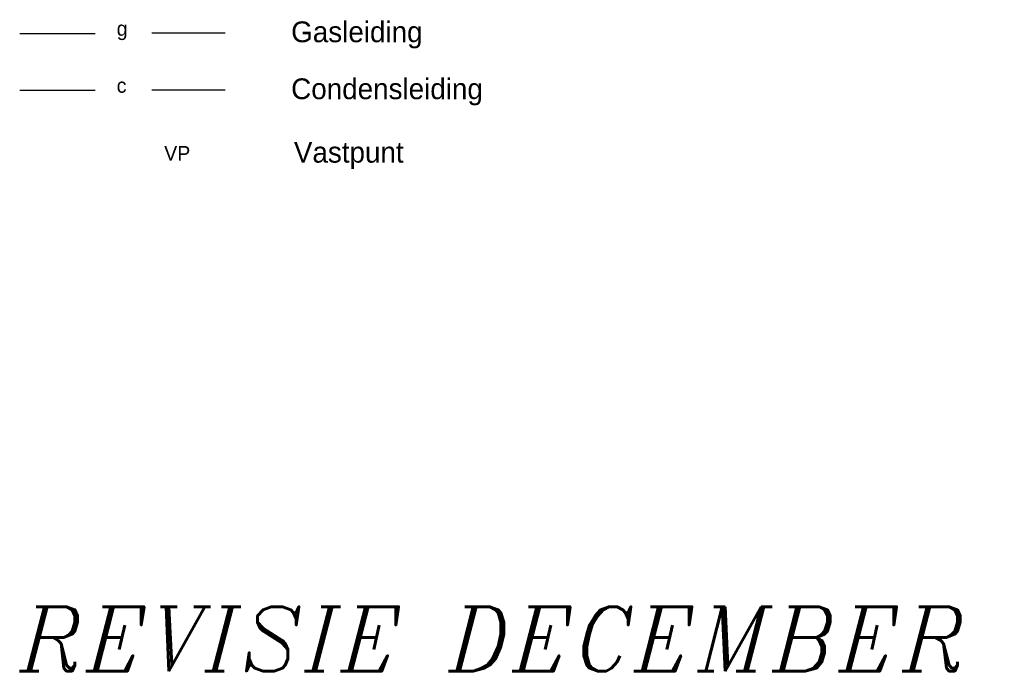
# Model space of a CAD drawing. Extents: x -940 to 22840, y -452 to 16368.
# Tile 33 of 50: x 19158 to 21526, y 1120 to 2690. Entities that reach past the tile are written whole.
import ezdxf

# ---------------------------------------------------------------- set-up
doc = ezdxf.new("R2010")
doc.units = 0
doc.header["$LTSCALE"] = 20
doc.linetypes.add('2322121', pattern=[2000, 1000, 1000])
doc.linetypes.add('2322122', pattern=[47, 40, -7])
for name, color, linetype in [('WL523---', 4, 'CONTINUOUS'), ('WL561---', 4, 'CONTINUOUS'), ('WL570---_RETOUR', 3, 'CONTINUOUS'), ('WM521---', 1, 'CONTINUOUS'), ('WM561---', 1, 'CONTINUOUS')]:
    doc.layers.add(name, color=color, linetype=linetype)
doc.styles.add('BURO-018', font='BUROFONT.shx', dxfattribs={"height": 36})
doc.styles.add('BURO-025', font='BUROFONT.shx', dxfattribs={"height": 50})
doc.styles.add('ITALICC', font='italicc', dxfattribs={"width": 10, "height": 10})

msp = doc.modelspace()

# ---------------------------------------------------------------- linework, layer by layer
at = {"layer": 'WL523---', "color": 3, "linetype": '2322122'}
for p, q in [((19158.3, 2657.5), (19339.4, 2657.5)), ((19475.9, 2659.1), (19652.6, 2659.1))]:
    msp.add_line(p, q, dxfattribs=at)
at = {"layer": 'WL523---', "linetype": '2322122'}
for p, q in [((19158.3, 2520.4), (19339.4, 2520.4)), ((19475.9, 2522), (19652.6, 2522))]:
    msp.add_line(p, q, dxfattribs=at)

# ---------------------------------------------------------------- texts
at = {"layer": 'WL561---', "color": 5, "linetype": 'CONTINUOUS', "style": 'ITALICC'}
msp.add_text('REVISIE DECEMBER 2002', height=155.232, dxfattribs=at).set_placement((19157.9, 1122.5))
at = {"layer": 'WL570---_RETOUR', "color": 1, "linetype": 'CONTINUOUS', "style": 'BURO-018'}
msp.add_text('VP', height=35.1, dxfattribs=at).set_placement((19505.8, 2351.3))
at = {"layer": 'WM521---', "color": 2, "style": 'BURO-025'}
for s, p in [('Gasleiding', (19811.1, 2636.2)), ('Condensleiding', (19811.1, 2499.1)), ('Vastpunt', (19817.6, 2346.4))]:
    msp.add_text(s, height=50, dxfattribs=at).set_placement(p)
at = {"layer": 'WM561---', "color": 1, "linetype": '2322121', "style": 'BURO-018'}
for s, p in [('g', (19391.6, 2651.6)), ('c', (19391.6, 2514.5))]:
    msp.add_text(s, height=35.1, dxfattribs=at).set_placement(p)

doc.saveas('drawing.dxf')
